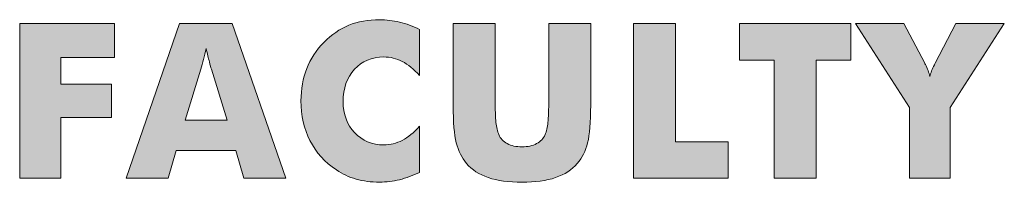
# Model space of a CAD drawing. Header units: millimetres. Extents: x 108 to 211, y 0 to 17.
import ezdxf

# ---------------------------------------------------------------- set-up
doc = ezdxf.new("R2010")
doc.units = ezdxf.units.MM

msp = doc.modelspace()

# ---------------------------------------------------------------- hatches: boundary and pattern name
at = {"true_color": 0xffffff, "transparency": 33554687}
for points in [[(107.75, 0.52), (107.75, 16.66), (117.64, 16.66), (117.64, 13.12), (112.04, 13.12), (112.04, 10.32), (117.32, 10.32), (117.32, 6.86), (112.04, 6.86), (112.04, 0.52)], [(171.84, 0.52), (171.84, 16.66), (176.24, 16.66), (176.24, 4.29), (181.71, 4.29), (181.71, 0.52)], [(186.51, 0.52), (186.51, 12.84), (182.89, 12.84), (182.89, 16.66), (194.52, 16.66), (194.52, 12.84), (190.9, 12.84), (190.9, 0.52)]]:
    msp.add_hatch(color=7, dxfattribs=at).paths.add_polyline_path(points, flags=0)
h = msp.add_hatch(color=7, dxfattribs=at)
h.paths.add_polyline_path([(118.87, 0.52), (124.43, 16.66), (129.94, 16.66), (135.52, 0.52), (131.15, 0.52), (130.33, 3.41), (124.08, 3.41), (123.24, 0.52)], flags=0)
edge = h.paths.add_edge_path(flags=0)
edge.add_spline(control_points=[(125.03, 6.55), (125.03, 6.55), (129.4, 6.55), (129.4, 6.55), (129.4, 6.55), (127.76, 11.87), (127.76, 11.87), (127.71, 12.03), (127.64, 12.3), (127.55, 12.66), (127.46, 13.02), (127.35, 13.48), (127.21, 14.04), (127.12, 13.65), (127.02, 13.27), (126.93, 12.91), (126.84, 12.55), (126.74, 12.2), (126.65, 11.87), (126.65, 11.87), (125.03, 6.55), (125.03, 6.55)], knot_values=[0, 0, 0, 0, 1, 1, 1, 2, 2, 2, 3, 3, 3, 4, 4, 4, 5, 5, 5, 6, 6, 6, 7, 7, 7, 7], degree=3, periodic=1)
h = msp.add_hatch(color=7, dxfattribs=at)
edge = h.paths.add_edge_path(flags=0)
edge.add_spline(control_points=[(149.5, 16.03), (149.5, 16.03), (149.5, 11.22), (149.5, 11.22), (148.89, 11.89), (148.29, 12.38), (147.69, 12.69), (147.09, 13.01), (146.45, 13.16), (145.77, 13.16), (144.5, 13.16), (143.48, 12.73), (142.7, 11.87), (141.92, 11), (141.52, 9.88), (141.52, 8.49), (141.52, 7.2), (141.92, 6.12), (142.72, 5.27), (143.52, 4.42), (144.53, 3.99), (145.77, 3.99), (146.45, 3.99), (147.09, 4.15), (147.69, 4.46), (148.29, 4.77), (148.89, 5.27), (149.5, 5.94), (149.5, 5.94), (149.5, 1.12), (149.5, 1.12), (148.8, 0.79), (148.1, 0.53), (147.41, 0.36), (146.72, 0.19), (146.02, 0.11), (145.32, 0.11), (144.44, 0.11), (143.62, 0.21), (142.88, 0.42), (142.13, 0.63), (141.44, 0.95), (140.82, 1.38), (139.61, 2.19), (138.7, 3.2), (138.06, 4.43), (137.43, 5.66), (137.12, 7.04), (137.12, 8.58), (137.12, 9.81), (137.32, 10.93), (137.72, 11.94), (138.12, 12.96), (138.72, 13.87), (139.53, 14.7), (140.29, 15.48), (141.16, 16.07), (142.11, 16.46), (143.07, 16.85), (144.14, 17.04), (145.32, 17.04), (146.02, 17.04), (146.72, 16.96), (147.41, 16.79), (148.1, 16.62), (148.8, 16.37), (149.5, 16.03)], knot_values=[0, 0, 0, 0, 1, 1, 1, 2, 2, 2, 3, 3, 3, 4, 4, 4, 5, 5, 5, 6, 6, 6, 7, 7, 7, 8, 8, 8, 9, 9, 9, 10, 10, 10, 11, 11, 11, 12, 12, 12, 13, 13, 13, 14, 14, 14, 15, 15, 15, 16, 16, 16, 17, 17, 17, 18, 18, 18, 19, 19, 19, 20, 20, 20, 21, 21, 21, 22, 22, 22, 22], degree=3, periodic=1)
h = msp.add_hatch(color=7, dxfattribs=at)
edge = h.paths.add_edge_path(flags=0)
edge.add_spline(control_points=[(153.01, 16.66), (153.01, 16.66), (157.39, 16.66), (157.39, 16.66), (157.39, 16.66), (157.39, 8.81), (157.39, 8.81), (157.39, 7.65), (157.42, 6.83), (157.48, 6.32), (157.54, 5.82), (157.64, 5.4), (157.78, 5.06), (157.95, 4.65), (158.24, 4.33), (158.66, 4.12), (159.08, 3.9), (159.59, 3.79), (160.19, 3.79), (160.8, 3.79), (161.3, 3.9), (161.72, 4.12), (162.14, 4.33), (162.43, 4.65), (162.61, 5.06), (162.75, 5.4), (162.85, 5.82), (162.91, 6.32), (162.96, 6.83), (162.99, 7.65), (162.99, 8.81), (162.99, 8.81), (162.99, 16.66), (162.99, 16.66), (162.99, 16.66), (167.37, 16.66), (167.37, 16.66), (167.37, 16.66), (167.37, 8.12), (167.37, 8.12), (167.37, 6.35), (167.26, 5.05), (167.05, 4.21), (166.84, 3.36), (166.48, 2.65), (165.97, 2.05), (165.42, 1.4), (164.66, 0.91), (163.7, 0.58), (162.74, 0.25), (161.57, 0.09), (160.19, 0.09), (158.81, 0.09), (157.64, 0.25), (156.68, 0.58), (155.72, 0.91), (154.96, 1.4), (154.41, 2.05), (153.91, 2.65), (153.55, 3.36), (153.33, 4.21), (153.11, 5.05), (153.01, 6.35), (153.01, 8.12), (153.01, 8.12), (153.01, 16.66), (153.01, 16.66)], knot_values=[0, 0, 0, 0, 1, 1, 1, 2, 2, 2, 3, 3, 3, 4, 4, 4, 5, 5, 5, 6, 6, 6, 7, 7, 7, 8, 8, 8, 9, 9, 9, 10, 10, 10, 11, 11, 11, 12, 12, 12, 13, 13, 13, 14, 14, 14, 15, 15, 15, 16, 16, 16, 17, 17, 17, 18, 18, 18, 19, 19, 19, 20, 20, 20, 21, 21, 21, 22, 22, 22, 22], degree=3, periodic=1)
h = msp.add_hatch(color=7, dxfattribs=at)
edge = h.paths.add_edge_path(flags=0)
edge.add_spline(control_points=[(200.67, 0.52), (200.67, 0.52), (200.67, 7.88), (200.67, 7.88), (200.67, 7.88), (195.02, 16.66), (195.02, 16.66), (195.02, 16.66), (200.07, 16.66), (200.07, 16.66), (200.07, 16.66), (202.24, 12.5), (202.24, 12.5), (202.26, 12.48), (202.28, 12.44), (202.31, 12.38), (202.54, 11.95), (202.69, 11.53), (202.78, 11.13), (202.86, 11.49), (203.01, 11.9), (203.26, 12.34), (203.3, 12.42), (203.33, 12.47), (203.34, 12.5), (203.34, 12.5), (205.49, 16.66), (205.49, 16.66), (205.49, 16.66), (210.55, 16.66), (210.55, 16.66), (210.55, 16.66), (204.91, 7.88), (204.91, 7.88), (204.91, 7.88), (204.91, 0.52), (204.91, 0.52), (204.91, 0.52), (200.67, 0.52), (200.67, 0.52)], knot_values=[0, 0, 0, 0, 1, 1, 1, 2, 2, 2, 3, 3, 3, 4, 4, 4, 5, 5, 5, 6, 6, 6, 7, 7, 7, 8, 8, 8, 9, 9, 9, 10, 10, 10, 11, 11, 11, 12, 12, 12, 13, 13, 13, 13], degree=3, periodic=1)

# ---------------------------------------------------------------- linework, layer by layer
at = {"color": 18, "linetype": 'Continuous', "lineweight": 18, "true_color": 0x000000}
for points in [[(107.75, 0.52), (107.75, 16.66), (117.64, 16.66), (117.64, 13.12), (112.04, 13.12), (112.04, 10.32), (117.32, 10.32), (117.32, 6.86), (112.04, 6.86), (112.04, 0.52), (107.75, 0.52)], [(118.87, 0.52), (124.43, 16.66), (129.94, 16.66), (135.52, 0.52), (131.15, 0.52), (130.33, 3.41), (124.08, 3.41), (123.24, 0.52), (118.87, 0.52)], [(171.84, 0.52), (171.84, 16.66), (176.24, 16.66), (176.24, 4.29), (181.71, 4.29), (181.71, 0.52), (171.84, 0.52)], [(186.51, 0.52), (186.51, 12.84), (182.89, 12.84), (182.89, 16.66), (194.52, 16.66), (194.52, 12.84), (190.9, 12.84), (190.9, 0.52), (186.51, 0.52)]]:
    msp.add_lwpolyline(points, close=True, dxfattribs=at)
for points, knots in [([(149.5, 16.03), (149.5, 16.03), (149.5, 11.22), (149.5, 11.22), (148.89, 11.89), (148.29, 12.38), (147.69, 12.69), (147.09, 13.01), (146.45, 13.16), (145.77, 13.16), (144.5, 13.16), (143.48, 12.73), (142.7, 11.87), (141.92, 11), (141.52, 9.88), (141.52, 8.49), (141.52, 7.2), (141.92, 6.12), (142.72, 5.27), (143.52, 4.42), (144.53, 3.99), (145.77, 3.99), (146.45, 3.99), (147.09, 4.15), (147.69, 4.46), (148.29, 4.77), (148.89, 5.27), (149.5, 5.94), (149.5, 5.94), (149.5, 1.12), (149.5, 1.12), (148.8, 0.79), (148.1, 0.53), (147.41, 0.36), (146.72, 0.19), (146.02, 0.11), (145.32, 0.11), (144.44, 0.11), (143.62, 0.21), (142.88, 0.42), (142.13, 0.63), (141.44, 0.95), (140.82, 1.38), (139.61, 2.19), (138.7, 3.2), (138.06, 4.43), (137.43, 5.66), (137.12, 7.04), (137.12, 8.58), (137.12, 9.81), (137.32, 10.93), (137.72, 11.94), (138.12, 12.96), (138.72, 13.87), (139.53, 14.7), (140.29, 15.48), (141.16, 16.07), (142.11, 16.46), (143.07, 16.85), (144.14, 17.04), (145.32, 17.04), (146.02, 17.04), (146.72, 16.96), (147.41, 16.79), (148.1, 16.62), (148.8, 16.37), (149.5, 16.03)], [0, 0, 0, 0, 1, 1, 1, 2, 2, 2, 3, 3, 3, 4, 4, 4, 5, 5, 5, 6, 6, 6, 7, 7, 7, 8, 8, 8, 9, 9, 9, 10, 10, 10, 11, 11, 11, 12, 12, 12, 13, 13, 13, 14, 14, 14, 15, 15, 15, 16, 16, 16, 17, 17, 17, 18, 18, 18, 19, 19, 19, 20, 20, 20, 21, 21, 21, 22, 22, 22, 22]), ([(153.01, 16.66), (153.01, 16.66), (157.39, 16.66), (157.39, 16.66), (157.39, 16.66), (157.39, 8.81), (157.39, 8.81), (157.39, 7.65), (157.42, 6.83), (157.48, 6.32), (157.54, 5.82), (157.64, 5.4), (157.78, 5.06), (157.95, 4.65), (158.24, 4.33), (158.66, 4.12), (159.08, 3.9), (159.59, 3.79), (160.19, 3.79), (160.8, 3.79), (161.3, 3.9), (161.72, 4.12), (162.14, 4.33), (162.43, 4.65), (162.61, 5.06), (162.75, 5.4), (162.85, 5.82), (162.91, 6.32), (162.96, 6.83), (162.99, 7.65), (162.99, 8.81), (162.99, 8.81), (162.99, 9.91), (162.99, 9.91), (162.99, 9.91), (162.99, 16.66), (162.99, 16.66), (162.99, 16.66), (167.37, 16.66), (167.37, 16.66), (167.37, 16.66), (167.37, 8.12), (167.37, 8.12), (167.37, 6.35), (167.26, 5.05), (167.05, 4.21), (166.84, 3.36), (166.48, 2.65), (165.97, 2.05), (165.42, 1.4), (164.66, 0.91), (163.7, 0.58), (162.74, 0.25), (161.57, 0.09), (160.19, 0.09), (158.81, 0.09), (157.64, 0.25), (156.68, 0.58), (155.72, 0.91), (154.96, 1.4), (154.41, 2.05), (153.91, 2.65), (153.55, 3.36), (153.33, 4.21), (153.11, 5.05), (153.01, 6.35), (153.01, 8.12), (153.01, 8.12), (153.01, 9.8), (153.01, 9.8), (153.01, 9.8), (153.01, 16.66), (153.01, 16.66)], [0, 0, 0, 0, 1, 1, 1, 2, 2, 2, 3, 3, 3, 4, 4, 4, 5, 5, 5, 6, 6, 6, 7, 7, 7, 8, 8, 8, 9, 9, 9, 10, 10, 10, 11, 11, 11, 12, 12, 12, 13, 13, 13, 14, 14, 14, 15, 15, 15, 16, 16, 16, 17, 17, 17, 18, 18, 18, 19, 19, 19, 20, 20, 20, 21, 21, 21, 22, 22, 22, 23, 23, 23, 24, 24, 24, 24]), ([(200.67, 0.52), (200.67, 0.52), (200.67, 7.88), (200.67, 7.88), (200.67, 7.88), (195.02, 16.66), (195.02, 16.66), (195.02, 16.66), (200.07, 16.66), (200.07, 16.66), (200.07, 16.66), (202.24, 12.5), (202.24, 12.5), (202.26, 12.48), (202.28, 12.44), (202.31, 12.38), (202.54, 11.95), (202.69, 11.53), (202.78, 11.13), (202.86, 11.49), (203.01, 11.9), (203.26, 12.34), (203.3, 12.42), (203.33, 12.47), (203.34, 12.5), (203.34, 12.5), (205.49, 16.66), (205.49, 16.66), (205.49, 16.66), (210.55, 16.66), (210.55, 16.66), (210.55, 16.66), (204.91, 7.88), (204.91, 7.88), (204.91, 7.88), (204.91, 0.52), (204.91, 0.52), (204.91, 0.52), (200.67, 0.52), (200.67, 0.52)], [0, 0, 0, 0, 1, 1, 1, 2, 2, 2, 3, 3, 3, 4, 4, 4, 5, 5, 5, 6, 6, 6, 7, 7, 7, 8, 8, 8, 9, 9, 9, 10, 10, 10, 11, 11, 11, 12, 12, 12, 13, 13, 13, 13]), ([(125.03, 6.55), (125.03, 6.55), (129.4, 6.55), (129.4, 6.55), (129.4, 6.55), (127.76, 11.87), (127.76, 11.87), (127.71, 12.03), (127.64, 12.3), (127.55, 12.66), (127.46, 13.02), (127.35, 13.48), (127.21, 14.04), (127.12, 13.65), (127.02, 13.27), (126.93, 12.91), (126.84, 12.55), (126.74, 12.2), (126.65, 11.87), (126.65, 11.87), (125.03, 6.55), (125.03, 6.55)], [0, 0, 0, 0, 1, 1, 1, 2, 2, 2, 3, 3, 3, 4, 4, 4, 5, 5, 5, 6, 6, 6, 7, 7, 7, 7])]:
    msp.add_open_spline(points, degree=3, knots=knots, dxfattribs=at)

doc.saveas('drawing.dxf')
